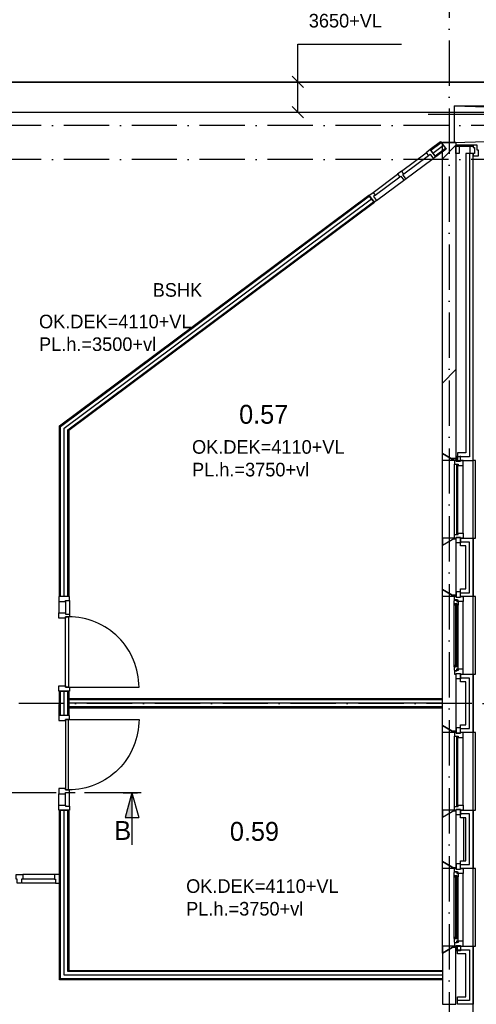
# Model space of a CAD drawing. Header units: millimetres. Extents: x -6587 to 170951, y 244 to 951952.
# Tile 51 of 102: x 78132 to 84184, y 901643 to 914679. Entities that reach past the tile are written whole.
import ezdxf
from ezdxf.enums import TextEntityAlignment as Align

# ---------------------------------------------------------------- set-up
doc = ezdxf.new("R2010")
doc.units = ezdxf.units.MM
doc.header["$LTSCALE"] = 100
doc.linetypes.add('CENTER2', pattern=[11.25, 7.5, -1.25, 1.25, -1.25])
doc.linetypes.add('DASHDOT', pattern=[9, 6, -1.5, 0, -1.5])
for name, color, linetype in [('AL$7----_STRAMIEN', 1, 'DASHDOT'), ('BOUW', 8, 'CONTINUOUS'), ('DOORSNEDE', 1, 'CONTINUOUS'), ('KABELGOOT', 8, 'CONTINUOUS')]:
    doc.layers.add(name, color=color, linetype=linetype)
doc.styles.add('BURO-018', font='BUROFONT.shx', dxfattribs={"height": 180})
doc.styles.add('BURO-025', font='BUROFONT.shx', dxfattribs={"height": 250})
doc.styles.add('BURO-050', font='BUROFONT.shx', dxfattribs={"height": 500})

msp = doc.modelspace()

# ---------------------------------------------------------------- linework, layer by layer
at = {"layer": 'AL$7----_STRAMIEN', "color": 1}
for p, q in [((83823.6, 927005.8), (83823.6, 877292.9)), ((144123.6, 913277.5), (54710.3, 913277.5)), ((144123.6, 912827.5), (54329.2, 912827.5)), ((87723.6, 905627.5), (61609.4, 905627.5)), ((87723.6, 905627.5), (61609.4, 905627.5))]:
    msp.add_line(p, q, dxfattribs=at)
at = {"layer": 'BOUW'}
for p, q in [((83543.6, 913427.5), (88564.6, 913427.5)), ((83733.6, 908935.1), (83733.6, 913057.7)), ((83733.6, 913057.7), (83913.6, 913057.7)), ((83733.6, 913049.5), (83741.8, 913057.7)), ((83733.6, 913051.6), (83913.6, 913051.6)), ((83733.6, 912837.4), (83913.6, 913017.4)), ((83913.6, 913057.7), (83913.6, 908842.7)), ((84043.6, 912908.2), (84043.6, 908942.7)), ((84143.6, 912908.2), (84043.6, 912908.2)), ((84093.6, 912908.2), (84093.6, 908892.7)), ((84093.6, 912908.2), (84093.6, 908892.7)), ((84143.6, 908842.7), (84143.6, 912908.2)), ((84143.6, 880107.5), (84143.6, 912827.5)), ((83733.6, 909867.5), (83913.6, 910047.5)), ((83733.6, 908935.1), (83893.6, 908842.7)), ((83733.6, 908842.7), (83733.6, 908935.1)), ((83733.6, 907045.7), (83733.6, 908935.1)), ((83893.6, 908842.7), (83733.6, 908935.1)), ((83933.6, 908942.7), (83933.6, 908842.7)), ((84043.6, 908942.7), (83933.6, 908942.7)), ((83893.6, 908842.7), (83733.6, 908842.7)), ((83843.5, 908871.6), (83913.6, 908871.6)), ((83878.2, 908851.6), (83913.6, 908851.6)), ((83893.6, 908842.7), (83893.6, 908792.7)), ((83918.6, 908842.7), (83893.6, 908842.7)), ((83913.6, 908842.7), (83893.6, 908842.7)), ((83893.6, 908792.7), (83944.6, 908792.7)), ((83893.6, 908792.7), (83893.6, 908792.7)), ((83893.6, 907862.7), (83893.6, 908792.7)), ((83918.6, 908903.7), (83918.6, 908832.7)), ((83918.6, 908842.7), (83918.6, 908842.7)), ((83918.6, 908832.7), (83918.6, 908842.7)), ((83974.6, 908832.7), (83918.6, 908832.7)), ((83918.6, 908832.7), (83974.6, 908832.7)), ((84093.6, 908892.7), (83933.6, 908892.7)), ((84093.6, 908892.7), (83933.6, 908892.7)), ((83933.6, 908842.7), (84143.6, 908842.7)), ((83944.6, 908792.7), (83944.6, 908775.7)), ((83974.6, 908832.7), (83974.6, 908903.7)), ((83974.6, 908842.7), (83974.6, 908832.7)), ((84007.6, 908842.7), (83974.6, 908842.7)), ((84007.6, 908775.7), (84007.6, 908842.7)), ((84173.6, 908842.7), (84143.6, 908842.7)), ((84173.6, 907812.7), (84173.6, 908842.7)), ((83919.6, 908787.7), (83919.6, 907867.7)), ((83940.6, 908787.7), (83919.6, 908787.7)), ((83940.6, 907867.7), (83940.6, 908787.7)), ((83944.6, 908775.7), (84007.6, 908775.7)), ((84007.6, 908775.7), (84007.6, 908775.7)), ((84007.6, 908775.7), (84007.6, 908775.7)), ((84007.6, 908775.7), (84007.6, 908775.7)), ((84007.6, 908775.7), (84007.6, 908775.7)), ((84007.6, 907879.7), (84007.6, 908775.7)), ((83733.6, 907720.3), (83893.6, 907812.7)), ((83733.6, 907812.7), (83733.6, 907720.3)), ((83893.6, 907812.7), (83733.6, 907812.7)), ((83733.6, 907720.3), (83893.6, 907812.7)), ((83913.6, 907800.3), (83872.2, 907800.3)), ((83913.6, 907810.3), (83889.5, 907810.3)), ((83893.6, 907812.7), (83893.6, 907862.7)), ((83893.6, 907862.7), (83944.6, 907862.7)), ((83893.6, 907862.7), (83893.6, 907862.7)), ((83918.6, 907812.7), (83893.6, 907812.7)), ((83893.6, 907812.7), (83913.6, 907812.7)), ((83913.6, 907812.7), (83913.6, 907042.7)), ((83918.6, 907822.7), (83918.6, 907812.7)), ((83974.6, 907822.7), (83918.6, 907822.7)), ((83918.6, 907751.7), (83918.6, 907822.7)), ((83918.6, 907822.7), (83974.6, 907822.7)), ((83918.6, 907812.7), (83918.6, 907812.7)), ((83974.6, 907751.7), (83918.6, 907751.7)), ((83919.6, 907867.7), (83940.6, 907867.7)), ((83944.6, 907879.7), (84007.6, 907879.7)), ((83944.6, 907862.7), (83944.6, 907879.7)), ((83974.6, 907812.7), (83974.6, 907822.7)), ((83974.6, 907822.7), (83974.6, 907751.7)), ((84007.6, 907812.7), (83974.6, 907812.7)), ((83974.6, 907812.7), (84143.6, 907812.7)), ((83974.6, 907712.7), (83974.6, 907812.7)), ((84093.6, 907762.7), (83974.6, 907762.7)), ((84007.6, 907879.7), (84007.6, 907812.7)), ((84007.6, 907879.7), (84007.6, 907879.7)), ((84007.6, 907879.7), (84007.6, 907879.7)), ((84007.6, 907879.7), (84007.6, 907879.7)), ((84007.6, 907879.7), (84007.6, 907879.7)), ((84093.6, 907092.7), (84093.6, 907762.7)), ((84143.6, 907812.7), (84173.6, 907812.7)), ((84143.6, 907812.7), (84143.6, 907042.7)), ((84043.6, 907712.7), (83974.6, 907712.7)), ((84043.6, 907142.7), (84043.6, 907712.7)), ((83733.6, 905133.3), (83733.6, 907135.1)), ((83733.6, 907135.1), (83893.6, 907042.7)), ((83733.6, 907042.7), (83733.6, 907135.1)), ((83893.6, 907042.7), (83733.6, 907135.1)), ((83918.6, 907103.7), (83918.6, 907032.7)), ((83974.6, 907103.7), (83918.6, 907103.7)), ((83974.6, 907042.7), (83974.6, 907142.7)), ((83974.6, 907142.7), (84043.6, 907142.7)), ((83974.6, 907032.7), (83974.6, 907103.7)), ((83893.6, 907042.7), (83733.6, 907042.7)), ((83913.6, 907060.3), (83863.1, 907060.3)), ((83913.6, 907050.3), (83880.4, 907050.3)), ((83890.6, 906986), (83894.8, 906988.4)), ((83890.6, 906943.5), (83890.6, 906986)), ((83893.6, 906998.7), (83893.6, 907042.7)), ((83893.6, 907042.7), (83918.6, 907042.7)), ((83913.6, 907042.7), (83893.6, 907042.7)), ((83929.6, 906998.7), (83893.6, 906998.7)), ((83894.8, 906995.5), (83924.6, 906995.5)), ((83894.8, 906988.4), (83894.8, 906995.5)), ((83913.6, 907051.8), (83904.5, 907042.7)), ((83918.6, 907042.7), (83918.6, 907032.7)), ((83918.6, 907032.7), (83974.6, 907032.7)), ((83918.6, 907032.7), (83974.6, 907032.7)), ((83924.6, 906995.5), (83924.6, 906973)), ((83924.6, 906973), (83929.6, 906973)), ((83929.6, 906992.7), (83929.6, 906998.7)), ((83944.6, 906992.7), (83929.6, 906992.7)), ((83929.6, 906981), (83944.6, 906981)), ((83929.6, 906973), (83929.6, 906981)), ((83944.6, 906975.7), (83944.6, 906992.7)), ((83944.6, 906981), (83944.6, 906975.7)), ((84007.6, 906975.7), (83944.6, 906975.7)), ((83944.6, 906975.7), (83944.6, 906928.6)), ((83974.6, 907092.7), (84093.6, 907092.7)), ((83974.6, 907092.7), (84093.6, 907092.7)), ((83974.6, 907042.7), (84007.6, 907042.7)), ((83974.6, 907032.7), (83974.6, 907042.7)), ((84143.6, 907042.7), (83974.6, 907042.7)), ((84007.6, 907042.7), (84007.6, 906975.7)), ((84007.6, 906079.7), (84007.6, 906975.7)), ((84173.6, 907042.7), (84143.6, 907042.7)), ((84173.6, 906012.7), (84173.6, 907042.7)), ((83931.6, 906943.5), (83890.6, 906943.5)), ((83890.6, 906111.9), (83890.6, 906943.5)), ((83892.9, 906926.5), (83892.9, 906943.5)), ((83892.9, 906943.5), (83906.4, 906943.5)), ((83906.4, 906926.5), (83892.9, 906926.5)), ((83906.4, 906943.5), (83906.4, 906926.5)), ((83908.6, 906941.5), (83908.6, 906113.9)), ((83929.6, 906941.5), (83908.6, 906941.5)), ((83929.6, 906113.9), (83929.6, 906941.5)), ((83931.6, 906926.5), (83931.6, 906943.5)), ((83944.6, 906928.6), (83931.6, 906926.5)), ((83944.6, 906126.8), (83944.6, 906928.6)), ((83908.6, 906113.9), (83929.6, 906113.9)), ((83913.6, 906012.7), (83913.6, 905242.7)), ((83974.6, 906012.7), (84143.6, 906012.7)), ((83974.6, 905912.7), (83974.6, 906012.7)), ((84093.6, 905962.7), (83974.6, 905962.7)), ((84093.6, 905962.7), (83974.6, 905962.7)), ((84093.6, 905292.7), (84093.6, 905962.7)), ((84093.6, 905292.7), (84093.6, 905962.7)), ((84143.6, 906012.7), (84143.6, 905242.7)), ((84143.6, 906012.7), (84173.6, 906012.7)), ((84043.6, 905912.7), (83974.6, 905912.7)), ((84043.6, 905342.7), (84043.6, 905912.7)), ((78783.6, 905690.2), (83733.6, 905690.2)), ((78783.6, 905565.2), (78783.6, 905690.2)), ((83733.6, 905675.2), (78783.6, 905675.2)), ((83733.6, 905627.7), (78783.6, 905627.7)), ((83733.6, 905580.2), (78783.6, 905580.2)), ((83733.6, 905565.2), (78783.6, 905565.2)), ((83733.6, 903314.2), (83733.6, 905335.1)), ((83893.6, 905242.7), (83733.6, 905335.1)), ((83733.6, 905335.1), (83893.6, 905242.7)), ((83733.6, 905242.7), (83733.6, 905335.1)), ((83918.6, 905303.7), (83918.6, 905232.7)), ((83974.6, 905303.7), (83918.6, 905303.7)), ((83974.6, 905242.7), (83974.6, 905342.7)), ((83974.6, 905342.7), (84043.6, 905342.7)), ((83974.6, 905232.7), (83974.6, 905303.7)), ((83974.6, 905292.7), (84093.6, 905292.7)), ((83974.6, 905292.7), (84093.6, 905292.7)), ((83893.6, 905242.7), (83733.6, 905242.7)), ((83913.6, 905260.3), (83863.1, 905260.3)), ((83913.6, 905250.3), (83880.4, 905250.3)), ((83893.6, 905242.7), (83893.6, 905192.7)), ((83918.6, 905242.7), (83893.6, 905242.7)), ((83913.6, 905242.7), (83893.6, 905242.7)), ((83893.6, 905192.7), (83944.6, 905192.7)), ((83893.6, 905192.7), (83893.6, 905192.7)), ((83893.6, 904262.7), (83893.6, 905192.7)), ((83913.6, 905251.8), (83904.5, 905242.7)), ((83918.6, 905242.7), (83918.6, 905242.7)), ((83918.6, 905232.7), (83918.6, 905242.7)), ((83974.6, 905232.7), (83918.6, 905232.7)), ((83918.6, 905232.7), (83974.6, 905232.7)), ((83919.6, 905187.7), (83919.6, 904267.7)), ((83940.6, 905187.7), (83919.6, 905187.7)), ((83940.6, 904267.7), (83940.6, 905187.7)), ((83944.6, 905192.7), (83944.6, 905175.7)), ((83944.6, 905175.7), (84007.6, 905175.7)), ((84143.6, 905242.7), (83974.6, 905242.7)), ((83974.6, 905242.7), (83974.6, 905232.7)), ((84007.6, 905242.7), (83974.6, 905242.7)), ((84007.6, 905175.7), (84007.6, 905242.7)), ((84007.6, 905175.7), (84007.6, 905175.7)), ((84007.6, 905175.7), (84007.6, 905175.7)), ((84007.6, 905175.7), (84007.6, 905175.7)), ((84007.6, 905175.7), (84007.6, 905175.7)), ((84007.6, 904279.7), (84007.6, 905175.7)), ((84173.6, 905242.7), (84143.6, 905242.7)), ((84173.6, 904212.7), (84173.6, 905242.7)), ((83893.6, 904212.7), (83893.6, 904262.7)), ((83893.6, 904262.7), (83944.6, 904262.7)), ((83893.6, 904262.7), (83893.6, 904262.7)), ((83919.6, 904267.7), (83940.6, 904267.7)), ((83944.6, 904279.7), (84007.6, 904279.7)), ((83944.6, 904262.7), (83944.6, 904279.7)), ((84007.6, 904279.7), (84007.6, 904212.7)), ((84007.6, 904279.7), (84007.6, 904279.7)), ((84007.6, 904279.7), (84007.6, 904279.7)), ((84007.6, 904279.7), (84007.6, 904279.7)), ((84007.6, 904279.7), (84007.6, 904279.7)), ((78658.6, 904214.2), (78783.6, 904214.2)), ((78658.6, 901965.2), (78658.6, 904214.2)), ((78673.6, 901980.2), (78673.6, 904214.2)), ((78721.1, 902027.7), (78721.1, 904214.2)), ((78768.6, 902075.2), (78768.6, 904214.2)), ((78783.6, 904214.2), (78783.6, 902090.2)), ((83733.6, 904120.3), (83893.6, 904212.7)), ((83733.6, 904212.7), (83733.6, 904120.3)), ((83893.6, 904212.7), (83733.6, 904212.7)), ((83733.6, 904120.3), (83893.6, 904212.7)), ((83913.6, 904200.3), (83872.2, 904200.3)), ((83913.6, 904210.3), (83889.5, 904210.3)), ((83918.6, 904212.7), (83893.6, 904212.7)), ((83893.6, 904212.7), (83913.6, 904212.7)), ((83913.6, 904212.7), (83913.6, 903442.7)), ((83918.6, 904222.7), (83918.6, 904212.7)), ((83974.6, 904222.7), (83918.6, 904222.7)), ((83918.6, 904151.7), (83918.6, 904222.7)), ((83918.6, 904222.7), (83974.6, 904222.7)), ((83918.6, 904212.7), (83918.6, 904212.7)), ((83974.6, 904151.7), (83918.6, 904151.7)), ((83974.6, 904212.7), (83974.6, 904222.7)), ((83974.6, 904222.7), (83974.6, 904151.7)), ((84007.6, 904212.7), (83974.6, 904212.7)), ((83974.6, 904212.7), (84143.6, 904212.7)), ((83974.6, 904112.7), (83974.6, 904212.7)), ((84093.6, 904162.7), (83974.6, 904162.7)), ((84093.6, 904162.7), (83974.6, 904162.7)), ((84043.6, 904112.7), (83974.6, 904112.7)), ((84013.6, 904112.7), (84013.6, 903542.7)), ((84043.6, 903542.7), (84043.6, 904112.7)), ((84093.6, 903492.7), (84093.6, 904162.7)), ((84093.6, 903492.7), (84093.6, 904162.7)), ((84143.6, 904212.7), (84173.6, 904212.7)), ((84143.6, 904212.7), (84143.6, 903442.7)), ((83733.6, 902320.3), (83733.6, 903535.1)), ((83893.6, 903442.7), (83733.6, 903535.1)), ((83733.6, 903535.1), (83893.6, 903442.7)), ((83733.6, 903442.7), (83733.6, 903535.1)), ((83913.6, 903450.3), (83880.4, 903450.3)), ((83913.6, 903451.8), (83904.5, 903442.7)), ((83918.6, 903503.7), (83918.6, 903432.7)), ((83974.6, 903503.7), (83918.6, 903503.7)), ((83974.6, 903442.7), (83974.6, 903542.7)), ((83974.6, 903542.7), (84043.6, 903542.7)), ((83974.6, 903432.7), (83974.6, 903503.7)), ((83974.6, 903492.7), (84093.6, 903492.7)), ((83974.6, 903492.7), (84093.6, 903492.7)), ((78591.6, 903361.1), (78174.1, 903361.1)), ((83893.6, 903442.7), (83733.6, 903442.7)), ((83890.6, 903386), (83894.8, 903388.4)), ((83890.6, 903343.5), (83890.6, 903386)), ((83931.6, 903343.5), (83890.6, 903343.5)), ((83890.6, 902511.9), (83890.6, 903343.5)), ((83892.9, 903326.5), (83892.9, 903343.5)), ((83892.9, 903343.5), (83906.4, 903343.5)), ((83906.4, 903326.5), (83892.9, 903326.5)), ((83893.6, 903398.7), (83893.6, 903442.7)), ((83893.6, 903442.7), (83918.6, 903442.7)), ((83913.6, 903442.7), (83893.6, 903442.7)), ((83929.6, 903398.7), (83893.6, 903398.7)), ((83894.8, 903395.5), (83924.6, 903395.5)), ((83894.8, 903388.4), (83894.8, 903395.5)), ((83906.4, 903343.5), (83906.4, 903326.5)), ((83908.6, 903341.5), (83908.6, 902513.9)), ((83929.6, 903341.5), (83908.6, 903341.5)), ((83918.6, 903442.7), (83918.6, 903432.7)), ((83918.6, 903432.7), (83974.6, 903432.7)), ((83918.6, 903432.7), (83974.6, 903432.7)), ((83924.6, 903395.5), (83924.6, 903373)), ((83924.6, 903373), (83929.6, 903373)), ((83929.6, 903392.7), (83929.6, 903398.7)), ((83944.6, 903392.7), (83929.6, 903392.7)), ((83929.6, 903381), (83944.6, 903381)), ((83929.6, 903373), (83929.6, 903381)), ((83929.6, 902513.9), (83929.6, 903341.5)), ((83931.6, 903326.5), (83931.6, 903343.5)), ((83944.6, 903328.6), (83931.6, 903326.5)), ((83944.6, 903375.7), (83944.6, 903392.7)), ((83944.6, 903381), (83944.6, 903375.7)), ((84007.6, 903375.7), (83944.6, 903375.7)), ((83944.6, 903375.7), (83944.6, 903328.6)), ((83944.6, 902526.8), (83944.6, 903328.6)), ((83974.6, 903442.7), (84007.6, 903442.7)), ((83974.6, 903432.7), (83974.6, 903442.7)), ((84143.6, 903442.7), (83974.6, 903442.7)), ((84007.6, 903442.7), (84007.6, 903375.7)), ((84007.6, 902479.7), (84007.6, 903375.7)), ((84173.6, 903442.7), (84143.6, 903442.7)), ((84173.6, 902412.7), (84173.6, 903442.7)), ((78615, 903247.1), (78163.5, 903247.1)), ((78598, 903298.1), (78180.5, 903298.1)), ((83733.6, 902320.3), (83893.6, 902412.7)), ((83733.6, 902412.7), (83733.6, 902320.3)), ((83893.6, 902412.7), (83733.6, 902412.7)), ((83893.6, 902412.7), (83733.6, 902320.3)), ((83890.6, 902511.9), (83890.6, 902469.4)), ((83931.6, 902511.9), (83890.6, 902511.9)), ((83890.6, 902469.4), (83894.8, 902466.9)), ((83892.9, 902528.9), (83892.9, 902511.9)), ((83906.4, 902528.9), (83892.9, 902528.9)), ((83892.9, 902511.9), (83906.4, 902511.9)), ((83893.6, 902456.7), (83893.6, 902412.7)), ((83929.6, 902456.7), (83893.6, 902456.7)), ((83893.6, 902412.7), (83918.6, 902412.7)), ((83913.6, 902412.7), (83893.6, 902412.7)), ((83894.8, 902466.9), (83894.8, 902459.9)), ((83894.8, 902459.9), (83924.6, 902459.9)), ((83906.4, 902511.9), (83906.4, 902528.9)), ((83908.6, 902513.9), (83929.6, 902513.9)), ((83913.6, 901643.2), (83913.6, 902412.7)), ((83918.6, 902351.7), (83918.6, 902422.7)), ((83918.6, 902422.7), (83974.6, 902422.7)), ((83918.6, 902422.7), (83974.6, 902422.7)), ((83918.6, 902412.7), (83918.6, 902422.7)), ((83924.6, 902482.4), (83929.6, 902482.4)), ((83924.6, 902459.9), (83924.6, 902482.4)), ((83929.6, 902482.4), (83929.6, 902474.4)), ((83929.6, 902474.4), (83944.6, 902474.4)), ((83929.6, 902462.7), (83929.6, 902456.7)), ((83944.6, 902462.7), (83929.6, 902462.7)), ((83931.6, 902528.9), (83931.6, 902511.9)), ((83944.6, 902526.8), (83931.6, 902528.9)), ((83933.6, 902312.7), (83933.6, 902412.7)), ((83933.6, 902412.7), (84143.6, 902412.7)), ((83944.6, 902479.7), (83944.6, 902526.8)), ((83944.6, 902479.7), (83944.6, 902462.7)), ((84007.6, 902479.7), (83944.6, 902479.7)), ((83944.6, 902474.4), (83944.6, 902479.7)), ((83974.6, 902422.7), (83974.6, 902351.7)), ((83974.6, 902422.7), (83974.6, 902412.7)), ((83974.6, 902412.7), (84007.6, 902412.7)), ((84007.6, 902412.7), (84007.6, 902479.7)), ((84143.6, 902412.7), (84143.6, 901642.7)), ((84143.6, 902412.7), (84173.6, 902412.7)), ((83733.6, 902320.3), (83733.6, 901643.2)), ((83870.5, 902399.4), (83913.6, 902399.4)), ((83974.6, 902351.7), (83918.6, 902351.7)), ((83933.6, 902362.7), (84093.6, 902362.7)), ((83933.6, 902362.7), (84093.6, 902362.7)), ((84043.6, 902312.7), (83933.6, 902312.7)), ((84043.6, 901742.7), (84043.6, 902312.7)), ((84093.6, 902362.7), (84093.6, 901692.7)), ((84093.6, 902362.7), (84093.6, 901692.7)), ((83733.6, 902027.7), (78721.1, 902027.7)), ((83733.6, 902075.2), (78768.6, 902075.2)), ((78783.6, 902090.2), (83733.6, 902090.2)), ((83733.6, 901965.2), (78658.6, 901965.2)), ((83733.6, 901980.2), (78673.6, 901980.2)), ((83733.6, 901643.2), (83913.6, 901643.2)), ((83933.6, 901742.7), (84043.6, 901742.7)), ((83933.6, 901642.7), (83933.6, 901742.7)), ((84093.6, 901692.7), (83933.6, 901692.7)), ((84093.6, 901692.7), (83933.6, 901692.7)), ((84143.6, 901642.7), (83933.6, 901642.7)), ((84143.6, 880107.5), (84143.6, 901642.7))]:
    msp.add_line(p, q, dxfattribs=at)
for points in [[(83887.8, 913540.3), (83891.5, 913046.7)], [(83887.8, 913540.3), (83891.5, 913046.7)], [(99598.8, 913540.2), (83891.5, 913046.7)], [(83891.5, 913540.2), (99473.6, 913046.7)], [(83891.5, 913540.2), (99598.8, 913540.2)], [(83579.5, 912950.9), (83719.1, 913054.9)], [(83579.5, 912950.9), (83719.1, 913054.9)], [(83607.9, 912912.8), (83747.4, 913016.8)], [(83636.3, 912874.7), (83775.8, 912978.7)], [(83636.3, 912874.7), (83775.8, 912978.7)], [(82861, 912285.1), (83609.9, 912843.2)], [(83194.2, 912675.6), (83520.1, 912918.5)], [(83222.3, 912637.9), (83548.2, 912880.8)], [(82814.5, 912392.6), (83140.5, 912635.5)], [(82842.6, 912355), (83168.5, 912597.9)], [(78673.6, 907041.2), (78673.6, 909295), (82766.5, 912345)], [(78721.1, 907041.2), (78721.1, 909271.2), (82794.8, 912306.9)], [(78768.6, 907041.2), (78768.6, 909247.3), (82823.2, 912268.8)], [(78651.6, 906974.2), (78651.6, 906824.2)], [(78739.6, 906974.2), (78739.6, 906824.2)], [(78790.6, 906991.2), (78790.6, 906807.2)], [(78790.6, 906807.2), (78790.6, 906774.2), (78739.6, 906774.2), (78739.6, 906757.2), (78651.6, 906757.2), (78651.6, 906824.2), (78739.6, 906824.2), (78739.6, 906807.2), (78790.6, 906807.2), (78790.6, 906774.2)], [(78673.6, 905465.2), (78673.6, 905790.2)], [(78721.1, 905465.2), (78721.1, 905790.2)], [(78768.6, 905465.2), (78768.6, 905790.2)], [(78651.6, 905611.7), (78651.6, 905461.7)], [(78790.6, 904448.2), (78790.6, 904481.2), (78739.6, 904481.2), (78739.6, 904498.2), (78651.6, 904498.2), (78651.6, 904431.2), (78739.6, 904431.2), (78739.6, 904448.2), (78790.6, 904448.2), (78790.6, 904481.2)], [(78651.6, 904281.2), (78651.6, 904431.2)], [(78739.6, 904281.2), (78739.6, 904431.2)], [(78790.6, 904264.2), (78790.6, 904448.2)], [(78157.1, 903247.1), (78101.1, 903247.1), (78101.1, 903298.1), (78084.1, 903298.1), (78084.1, 903361.1), (78174.1, 903361.1), (78174.1, 903298.1), (78157.1, 903298.1), (78157.1, 903247.1), (78101.1, 903247.1)], [(78658.6, 903247.1), (78658.6, 903361.1), (78591.6, 903361.1), (78591.6, 903298.1), (78608.6, 903298.1), (78608.6, 903247.1), (78658.6, 903247.1)]]:
    msp.add_lwpolyline(points, dxfattribs=at)
for points in [[(83570.6, 912962.9), (83710.1, 913066.9), (83784.8, 912966.7), (83645.3, 912862.7)], [(83570.6, 912962.9), (83710.1, 913066.9), (83784.8, 912966.7), (83645.3, 912862.7)], [(84138.6, 913017.7), (83913.6, 913017.7), (83913.6, 913002.7), (84138.6, 913002.7)], [(83913.6, 913002.7), (83954.6, 913002.7), (83954.6, 912908.7), (83913.6, 912908.7)], [(84143.6, 913002.7), (84143.6, 912988.2), (84157.6, 912988.2), (84157.6, 912908.2), (84143.6, 912908.2), (84101.6, 912908.2), (84101.6, 912908.2), (84101.6, 913002.7)], [(84210.6, 912950.7), (84193.6, 912950.7), (84193.6, 913017.7), (84143.6, 913017.7), (84143.6, 912988.2), (84157.6, 912988.2), (84157.6, 912908.2), (84143.6, 912908.2), (84143.6, 912878.7), (84210.6, 912878.7)], [(83573.9, 912958.5), (83520.1, 912918.5), (83548.2, 912880.8), (83569.9, 912896.9), (83609.9, 912843.2), (83642, 912867.1)], [(83194.2, 912675.6), (83140.5, 912635.5), (83168.5, 912597.9), (83182.2, 912608), (83222.2, 912554.3), (83248.7, 912574), (83208.6, 912627.7), (83222.3, 912637.9)], [(78658.6, 907041.2), (78658.6, 909302.5), (82757.5, 912357), (82832.2, 912256.8), (78783.6, 909239.8), (78783.6, 907041.2)], [(82760.8, 912352.6), (82814.5, 912392.6), (82842.6, 912355), (82820.9, 912338.8), (82861, 912285.1), (82828.9, 912261.2)], [(78739.6, 906974.2), (78739.6, 906991.2), (78790.6, 906991.2), (78790.6, 907041.2), (78651.6, 907041.2), (78651.6, 906974.2)], [(78739.6, 906774.2), (78779.6, 906774.2), (78779.6, 905840.2), (78739.6, 905840.2)], [(83890.6, 906069.4), (83894.8, 906066.9), (83894.8, 906059.9), (83924.6, 906059.9), (83924.6, 906082.4), (83929.6, 906082.4), (83929.6, 906074.4), (83944.6, 906074.4), (83944.6, 906079.7), (83944.6, 906126.8), (83931.6, 906128.9), (83931.6, 906111.9), (83890.6, 906111.9)], [(83892.9, 906111.9), (83906.4, 906111.9), (83906.4, 906128.9), (83892.9, 906128.9)], [(83893.6, 906012.7), (83918.6, 906012.7), (83918.6, 906022.7), (83974.6, 906022.7), (83974.6, 906012.7), (84007.6, 906012.7), (84007.6, 906079.7), (83944.6, 906079.7), (83944.6, 906062.7), (83929.6, 906062.7), (83929.6, 906056.7), (83893.6, 906056.7)], [(83918.6, 906022.7), (83974.6, 906022.7), (83974.6, 905951.7), (83918.6, 905951.7)], [(78739.6, 905857.2), (78739.6, 905840.2), (78790.6, 905840.2), (78790.6, 905790.2), (78651.6, 905790.2), (78651.6, 905857.2)], [(78658.6, 905465.2), (78658.6, 905790.2), (78783.6, 905790.2), (78783.6, 905465.2)], [(78739.6, 905398.2), (78739.6, 905415.2), (78790.6, 905415.2), (78790.6, 905465.2), (78651.6, 905465.2), (78651.6, 905398.2)], [(78739.6, 904481.2), (78779.6, 904481.2), (78779.6, 905415.2), (78739.6, 905415.2)], [(78739.6, 904281.2), (78739.6, 904264.2), (78790.6, 904264.2), (78790.6, 904214.2), (78651.6, 904214.2), (78651.6, 904281.2)]]:
    msp.add_lwpolyline(points, close=True, dxfattribs=at)
for points in [[(78779.6, 905840.2), (79713.6, 905840.2, 0.4142136), (78779.6, 906774.2, 0.4142136)], [(78779.6, 905415.2), (79713.6, 905415.2, -0.4142136), (78779.6, 904481.2, -0.4142136)]]:
    msp.add_lwpolyline(points, format="xyb", dxfattribs=at)
at = {"layer": 'DOORSNEDE', "color": 210, "linetype": 'CENTER2'}
msp.add_line((79742, 904441.5), (74074.4, 904441.5), dxfattribs=at)
at = {"layer": 'DOORSNEDE', "color": 150}
msp.add_line((79503.6, 904441.5), (79695.2, 904441.5), dxfattribs=at)
at = {"layer": 'DOORSNEDE', "color": 210}
for p, q in [((79619.5, 904441.5), (79529.2, 904116.4)), ((79619.5, 904441.5), (79709.8, 904116.4)), ((79619.5, 904441.5), (79619.5, 903755.2)), ((79529.2, 904116.4), (79709.8, 904116.4))]:
    msp.add_line(p, q, dxfattribs=at)
msp.add_solid([(79529.2, 904116.4), (79619.5, 904116.4), (79619.5, 904441.5)], dxfattribs=at)
at = {"layer": 'KABELGOOT', "color": 8}
for p, q in [((81816.7, 914354.9, 3650), (83191.7, 914354.9, 3650)), ((81816.7, 913454.9, 3650), (81816.7, 914354.9, 3650)), ((81891.7, 913779.9, 3650), (81741.7, 913929.9, 3650)), ((99727.7, 913854.1, 3710), (75518.1, 913854.1, 3710)), ((75518.1, 913854.1, 3650), (99727.7, 913854.1, 3650)), ((81891.7, 913379.9, 3650), (81741.7, 913529.9, 3650)), ((75518.1, 913454.1, 3650), (99727.7, 913454.1, 3650)), ((75518.1, 913454.1, 3710), (99727.7, 913454.1, 3710))]:
    msp.add_line(p, q, dxfattribs=at)

# ---------------------------------------------------------------- texts
at = {"layer": 'BOUW', "color": 1, "style": 'BURO-018'}
for s, p in [('BSHK', (79895, 911011)), ('OK.DEK=4110+VL', (78388.6, 910593)), ('PL.h.=3500+vl', (78388.6, 910293)), ('OK.DEK=4110+VL', (80416.3, 908932.4)), ('PL.h.=3750+vl', (80416.3, 908632.4)), ('OK.DEK=4110+VL', (80338.4, 903117.9)), ('PL.h.=3750+vl', (80338.4, 902817.9))]:
    msp.add_text(s, height=180, dxfattribs=at).set_placement(p)
at = {"layer": 'BOUW', "style": 'BURO-025'}
for s, p in [('0.57', (81040.5, 909329.3)), ('0.59', (80917.7, 903807.3))]:
    msp.add_text(s, height=250, dxfattribs=at).set_placement(p)
at = {"layer": 'DOORSNEDE', "color": 2, "style": 'BURO-050'}
msp.add_text('B', height=250, dxfattribs=at).set_placement((79387.2, 903819.3))
at = {"layer": 'KABELGOOT', "color": 8, "style": 'BURO-018'}
msp.add_text('3650+VL', height=180, dxfattribs=at).set_placement((82448.7, 914666.4, 3650), align=Align.MIDDLE)

doc.saveas('drawing.dxf')
